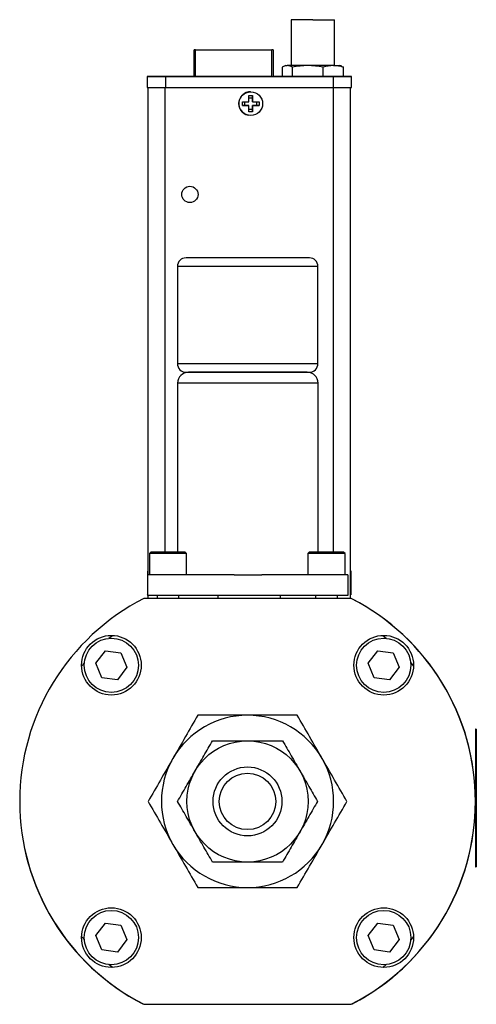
# Model space of a CAD drawing. Header units: inches. Extents: x 5.2 to 32.1, y 1.2 to 20.9.
# Tile 8 of 13: x 22.7 to 26, y 5.8 to 12.9. Entities that reach past the tile are written whole.
import ezdxf

# ---------------------------------------------------------------- set-up
doc = ezdxf.new("R2010")
doc.units = ezdxf.units.IN
doc.header["$MEASUREMENT"] = 0

msp = doc.modelspace()

# ---------------------------------------------------------------- linework, layer by layer
at = {"color": 7, "linetype": 'Continuous', "lineweight": 25}
for p, q in [((24.6343, 12.9402), (24.6343, 12.6069)), ((24.7918, 12.9402), (24.9493, 12.9402)), ((24.9493, 12.6069), (24.9493, 12.9402)), ((23.9306, 12.5311), (23.9306, 12.7221)), ((23.9406, 12.7221), (24.4936, 12.7221)), ((24.5036, 12.7221), (24.5036, 12.528)), ((24.5686, 12.5958), (24.5686, 12.5282)), ((24.5949, 12.6069), (24.5826, 12.6024)), ((24.6429, 12.5281), (24.6429, 12.5958)), ((24.8661, 12.5281), (24.8661, 12.5958)), ((25.0009, 12.6024), (24.9886, 12.6069)), ((25.0001, 12.6003), (25.015, 12.5958)), ((25.015, 12.5281), (25.015, 12.5958)), ((23.589, 12.5284), (23.589, 12.5279)), ((23.589, 12.5279), (23.589, 12.4492)), ((23.6753, 12.528), (23.7621, 12.528)), ((23.6753, 12.528), (23.6753, 12.528)), ((23.6753, 12.528), (23.6753, 12.528)), ((23.6754, 12.528), (23.7625, 12.528)), ((23.6754, 12.528), (23.6754, 12.528)), ((23.7625, 12.528), (23.6754, 12.528)), ((23.6754, 12.528), (23.762, 12.5279)), ((23.6754, 12.528), (23.6754, 12.528)), ((23.7007, 12.528), (23.6754, 12.528)), ((23.6754, 12.5279), (23.7007, 12.5279)), ((23.6754, 12.5279), (23.6754, 12.5279)), ((23.762, 12.5279), (23.6754, 12.5279)), ((23.6756, 12.5279), (23.6756, 12.5279)), ((23.7208, 12.5279), (23.6756, 12.5279)), ((23.6756, 12.5279), (23.6841, 12.5279)), ((23.6827, 12.5279), (23.6827, 12.5279)), ((23.6838, 12.528), (23.7537, 12.528)), ((23.6838, 12.528), (23.6838, 12.528)), ((23.6841, 12.5279), (23.6841, 12.5279)), ((23.6905, 12.5279), (23.6905, 12.5279)), ((23.6956, 12.528), (23.6956, 12.528)), ((23.6958, 12.5279), (23.6958, 12.5279)), ((23.7007, 12.5279), (23.7007, 12.528)), ((23.7007, 12.5279), (23.7007, 12.5279)), ((23.7094, 12.528), (23.7543, 12.5279)), ((23.7094, 12.5279), (23.7094, 12.528)), ((23.7094, 12.5279), (23.7094, 12.5279)), ((23.7543, 12.5279), (23.7094, 12.5279)), ((23.7121, 12.5279), (23.7208, 12.5279)), ((23.7121, 12.5279), (23.7121, 12.5279)), ((23.7121, 12.5279), (23.7121, 12.5279)), ((23.7203, 12.5283), (23.8071, 12.5283)), ((23.7203, 12.5283), (23.7203, 12.5283)), ((23.7203, 12.5283), (23.7203, 12.5283)), ((23.801, 12.5284), (23.7206, 12.5284)), ((23.7206, 12.5284), (23.801, 12.5284)), ((23.7206, 12.5284), (23.7206, 12.5284)), ((23.801, 12.5284), (23.7206, 12.5284)), ((23.7206, 12.5284), (23.801, 12.5284)), ((23.7206, 12.5284), (23.7206, 12.5284)), ((23.8069, 12.5284), (23.7206, 12.5284)), ((23.7206, 12.5284), (23.8069, 12.5284)), ((23.7206, 12.5284), (23.7206, 12.5284)), ((23.7208, 12.5279), (23.7208, 12.5279)), ((23.8335, 12.5284), (23.7229, 12.5284)), ((23.7229, 12.5279), (24.9394, 12.5279)), ((23.7229, 12.5279), (23.7229, 12.4492)), ((23.7269, 12.5303), (23.7269, 12.5283)), ((23.7987, 12.5283), (23.7288, 12.5283)), ((23.7288, 12.5283), (23.7288, 12.5283)), ((23.734, 12.5284), (23.8069, 12.5284)), ((23.8069, 12.5284), (23.734, 12.5284)), ((23.734, 12.5284), (23.734, 12.5284)), ((23.7376, 12.5279), (23.7428, 12.5279)), ((23.7376, 12.5279), (23.7376, 12.5279)), ((23.7406, 12.5283), (23.7406, 12.5283)), ((23.7419, 12.528), (23.7419, 12.528)), ((23.7428, 12.5279), (23.7428, 12.5279)), ((23.7537, 12.528), (23.7537, 12.528)), ((23.7537, 12.528), (23.7537, 12.528)), ((23.7543, 12.5279), (23.7543, 12.5279)), ((23.762, 12.5279), (23.762, 12.5279)), ((23.7621, 12.528), (23.7621, 12.528)), ((23.7621, 12.528), (23.7621, 12.528)), ((23.7625, 12.528), (23.7625, 12.528)), ((23.7637, 12.5281), (23.7637, 12.5281)), ((23.7739, 12.5281), (23.7637, 12.5281)), ((23.7639, 12.5282), (23.8316, 12.5282)), ((23.7639, 12.5282), (23.7639, 12.5282)), ((23.8335, 12.5282), (23.7639, 12.5282)), ((23.7739, 12.5281), (23.7739, 12.5281)), ((23.7869, 12.5283), (23.7869, 12.5283)), ((23.7987, 12.5283), (23.7987, 12.5283)), ((23.8006, 12.5283), (23.8006, 12.5303)), ((23.801, 12.5284), (23.801, 12.5284)), ((23.801, 12.5284), (23.801, 12.5284)), ((23.8069, 12.5284), (23.8069, 12.5284)), ((23.8069, 12.5284), (23.8069, 12.5284)), ((23.8071, 12.5283), (23.8071, 12.5283)), ((23.8071, 12.5283), (23.8071, 12.5283)), ((23.8188, 12.5282), (23.8291, 12.5282)), ((23.8245, 12.5281), (23.8256, 12.5281)), ((23.8291, 12.5282), (23.8335, 12.5282)), ((23.8316, 12.5282), (23.8316, 12.5282)), ((23.8335, 12.5311), (23.8335, 12.5279)), ((23.8335, 12.5311), (23.8335, 12.5279)), ((23.8335, 12.5311), (23.8335, 12.5279)), ((23.8335, 12.5311), (23.8335, 12.5279)), ((23.8335, 12.5311), (23.9704, 12.5311)), ((23.8335, 12.5311), (24.0315, 12.5311)), ((23.9704, 12.5311), (24.0315, 12.5311)), ((24.0315, 12.528), (24.0315, 12.5311)), ((24.0315, 12.528), (24.0315, 12.5311)), ((24.0315, 12.528), (24.0315, 12.5311)), ((24.0315, 12.528), (24.0315, 12.5311)), ((24.0326, 12.5279), (24.0326, 12.528)), ((24.0476, 12.528), (24.0476, 12.528)), ((24.4964, 12.528), (24.0788, 12.528)), ((24.5686, 12.5284), (24.5036, 12.5284)), ((24.5277, 12.5283), (24.5277, 12.528)), ((24.6429, 12.5281), (24.5686, 12.5282)), ((24.8661, 12.5281), (24.6429, 12.5281)), ((25.015, 12.5281), (24.8661, 12.5281)), ((24.9394, 12.5279), (24.9394, 12.4492)), ((25.0733, 12.5279), (25.0733, 12.5284)), ((25.0733, 12.4492), (25.0733, 12.5279)), ((23.5956, 8.9121), (23.5956, 12.4492)), ((23.7229, 12.4492), (24.9394, 12.4492)), ((25.0646, 8.7398), (25.0646, 12.4492)), ((24.3275, 12.391), (24.3545, 12.391)), ((24.3275, 12.3445), (24.3275, 12.391)), ((24.3275, 12.3737), (24.3545, 12.3737)), ((24.3399, 12.4173), (24.3589, 12.4152)), ((24.3545, 12.391), (24.3545, 12.3445)), ((24.3545, 12.3737), (24.3545, 12.391)), ((24.3545, 12.3445), (24.3545, 12.3737)), ((24.281, 12.3446), (24.3275, 12.3445)), ((24.281, 12.3176), (24.281, 12.3446)), ((24.3275, 12.3175), (24.281, 12.3176)), ((24.281, 12.3176), (24.2984, 12.3176)), ((24.2984, 12.3176), (24.2984, 12.3446)), ((24.2984, 12.3176), (24.3275, 12.3176)), ((24.3275, 12.3176), (24.3275, 12.3175)), ((24.3275, 12.271), (24.3275, 12.3175)), ((24.3545, 12.3445), (24.401, 12.3445)), ((24.3545, 12.3445), (24.3545, 12.3445)), ((24.401, 12.3175), (24.3545, 12.3175)), ((24.3545, 12.3175), (24.3545, 12.271)), ((24.3545, 12.2884), (24.3545, 12.3175)), ((24.3545, 12.3175), (24.3545, 12.3175)), ((24.3545, 12.3175), (24.3836, 12.3175)), ((24.3836, 12.3445), (24.3836, 12.3175)), ((24.3836, 12.3175), (24.401, 12.3175)), ((24.401, 12.3445), (24.401, 12.3175)), ((24.3545, 12.2884), (24.3275, 12.2884)), ((24.3545, 12.271), (24.3275, 12.271)), ((24.3545, 12.271), (24.3545, 12.2884)), ((23.8087, 11.1496), (23.8087, 10.4446)), ((24.7662, 11.2121), (23.8712, 11.2121)), ((24.8287, 10.4446), (24.8287, 11.1496)), ((23.8712, 10.3821), (24.7662, 10.3821)), ((23.8103, 10.3033), (23.8103, 9.0761)), ((24.8303, 9.0761), (24.8303, 10.3033)), ((23.6153, 9.0761), (23.6053, 9.0661)), ((23.7882, 9.0761), (23.6153, 9.0761)), ((23.8653, 9.0761), (23.7882, 9.0761)), ((23.8753, 9.0661), (23.8653, 9.0761)), ((24.7653, 9.0761), (24.7553, 9.0661)), ((24.9382, 9.0761), (24.7653, 9.0761)), ((25.0153, 9.0761), (24.9382, 9.0761)), ((25.0253, 9.0661), (25.0153, 9.0761)), ((23.6053, 9.0661), (23.6053, 8.9121)), ((23.7921, 9.0661), (23.6053, 9.0661)), ((23.8753, 9.0661), (23.7921, 9.0661)), ((23.8753, 8.9121), (23.8753, 9.0661)), ((24.7553, 9.0661), (24.7553, 8.9121)), ((24.9421, 9.0661), (24.7553, 9.0661)), ((25.0253, 9.0661), (24.9421, 9.0661)), ((25.0253, 8.9121), (25.0253, 9.0661)), ((23.5956, 8.9355), (23.5916, 8.9389)), ((23.5956, 8.9355), (23.5916, 8.9389)), ((23.5956, 8.9355), (23.5916, 8.9389)), ((23.5956, 8.9355), (23.5916, 8.9389)), ((23.5956, 8.9355), (23.5916, 8.9389)), ((23.5916, 8.9389), (23.5916, 8.7669)), ((25.0686, 8.9389), (25.0646, 8.9355)), ((25.0686, 8.9389), (25.0646, 8.9355)), ((25.0686, 8.9389), (25.0646, 8.9355)), ((25.0686, 8.9389), (25.0646, 8.9355)), ((25.0686, 8.9389), (25.0646, 8.9355)), ((25.0686, 8.7669), (25.0686, 8.9389)), ((23.5953, 8.7621), (23.5953, 8.9121)), ((24.2198, 8.9121), (23.5953, 8.9121)), ((24.2198, 8.9121), (24.4208, 8.9121)), ((25.0453, 8.9121), (24.4208, 8.9121)), ((25.0453, 8.9121), (25.0453, 8.7621)), ((25.0701, 8.7398), (23.5653, 8.7398)), ((23.5916, 8.7669), (23.5953, 8.7701)), ((23.5916, 8.7669), (23.5953, 8.7701)), ((23.5916, 8.7669), (23.5953, 8.7701)), ((23.5916, 8.7669), (23.5953, 8.7701)), ((23.5916, 8.7669), (23.5953, 8.7701)), ((25.0453, 8.7621), (23.5953, 8.7621)), ((23.5956, 8.7398), (23.5956, 8.7621)), ((23.6609, 8.7621), (23.6609, 8.7398)), ((23.8198, 8.7398), (23.8198, 8.7621)), ((24.1051, 8.7398), (24.1051, 8.7621)), ((24.5551, 8.7621), (24.5551, 8.7398)), ((24.8109, 8.7621), (24.8109, 8.7398)), ((24.9698, 8.7398), (24.9698, 8.7621)), ((25.0646, 8.7703), (25.0686, 8.7669)), ((25.0646, 8.7703), (25.0686, 8.7669)), ((25.0646, 8.7703), (25.0686, 8.7669)), ((25.0646, 8.7703), (25.0686, 8.7669)), ((25.0646, 8.7703), (25.0686, 8.7669)), ((25.0788, 8.7358), (25.0777, 8.7358)), ((23.3119, 8.4514), (23.3367, 8.472)), ((25.2986, 8.472), (25.3234, 8.4514)), ((23.217, 8.2703), (23.2863, 8.3604)), ((23.2863, 8.3604), (23.3989, 8.3454)), ((25.193, 8.2703), (25.2623, 8.3604)), ((25.2623, 8.3604), (25.3749, 8.3454)), ((23.3989, 8.3454), (23.4423, 8.2404)), ((25.3749, 8.3454), (25.4183, 8.2404)), ((23.113, 8.2483), (23.1336, 8.2731)), ((23.2604, 8.1652), (23.217, 8.2703)), ((23.4423, 8.2404), (23.3731, 8.1503)), ((25.2364, 8.1652), (25.193, 8.2703)), ((25.4183, 8.2404), (25.3491, 8.1503)), ((25.5017, 8.2731), (25.5224, 8.2483)), ((23.3731, 8.1503), (23.2604, 8.1652)), ((25.3491, 8.1503), (25.2364, 8.1652)), ((25.9776, 7.7923), (25.9726, 7.7923)), ((25.9726, 7.7923), (25.9726, 6.7923)), ((25.9776, 7.7923), (25.9776, 6.7923)), ((25.9776, 7.7065), (25.978, 7.7065)), ((25.978, 7.7065), (25.978, 7.5626)), ((25.978, 7.5626), (25.9776, 7.5626)), ((25.978, 7.3196), (25.9776, 7.3196)), ((25.978, 7.1773), (25.978, 7.3196)), ((25.9776, 7.1773), (25.978, 7.1773)), ((25.978, 7.1773), (25.978, 7.035)), ((25.978, 7.035), (25.9776, 7.035)), ((25.9726, 6.7923), (25.9776, 6.7923)), ((23.217, 6.2943), (23.2863, 6.3844)), ((23.2863, 6.3844), (23.3989, 6.3694)), ((23.3989, 6.3694), (23.4423, 6.2644)), ((25.193, 6.2943), (25.2623, 6.3844)), ((25.2623, 6.3844), (25.3749, 6.3694)), ((25.3749, 6.3694), (25.4183, 6.2644)), ((23.2604, 6.1892), (23.217, 6.2943)), ((25.2364, 6.1892), (25.193, 6.2943)), ((23.1336, 6.2616), (23.113, 6.2864)), ((23.4423, 6.2644), (23.3731, 6.1743)), ((25.4183, 6.2644), (25.3491, 6.1743)), ((25.5224, 6.2864), (25.5017, 6.2616)), ((23.3731, 6.1743), (23.2604, 6.1892)), ((25.3491, 6.1743), (25.2364, 6.1892)), ((23.3367, 6.0626), (23.3119, 6.0833)), ((25.3234, 6.0833), (25.2986, 6.0626)), ((23.5576, 5.7978), (23.5597, 5.7978)), ((23.5653, 5.7949), (25.0701, 5.7949)), ((25.0757, 5.7978), (25.0777, 5.7978)), ((25.0777, 5.7988), (25.0788, 5.7988))]:
    msp.add_line(p, q, dxfattribs=at)
at = {"color": 8, "linetype": 'Continuous', "lineweight": 25}
for p, q in [((23.9406, 12.5311), (23.9406, 12.7221)), ((24.4936, 12.528), (24.4936, 12.7221)), ((23.7395, 12.5283), (23.7395, 12.5283)), ((23.7206, 9.0761), (23.7206, 12.4492)), ((24.9396, 12.4492), (24.9396, 9.0761)), ((24.8287, 11.1496), (23.8087, 11.1496)), ((23.8087, 10.4446), (24.8287, 10.4446)), ((24.8303, 10.3033), (23.8103, 10.3033))]:
    msp.add_line(p, q, dxfattribs=at)
at = {"color": 7, "linetype": 'Continuous', "lineweight": 25, "flags": 128}
for points in [[(24.7918, 12.9402), (24.7541, 12.9402), (24.7186, 12.9402), (24.6874, 12.9402), (24.6622, 12.9402), (24.6446, 12.9402), (24.6355, 12.9402), (24.6343, 12.9402)], [(23.9406, 12.7221), (23.9386, 12.7221), (23.9368, 12.7221), (23.935, 12.7221), (23.9335, 12.7221), (23.9323, 12.7221), (23.9313, 12.7221), (23.9308, 12.7221), (23.9306, 12.7221)], [(24.5036, 12.7221), (24.5034, 12.7221), (24.5029, 12.7221), (24.5019, 12.7221), (24.5007, 12.7221), (24.4992, 12.7221), (24.4974, 12.7221), (24.4956, 12.7221), (24.4936, 12.7221)], [(24.7545, 12.6068), (24.7296, 12.6068), (24.7058, 12.6068), (24.6834, 12.6068), (24.6629, 12.6069), (24.6446, 12.6069), (24.6288, 12.6069), (24.6158, 12.6069), (24.6058, 12.6069)], [(24.9406, 12.6069), (24.9224, 12.6069), (24.9021, 12.6068), (24.8799, 12.6068), (24.8562, 12.6068), (24.8313, 12.6068), (24.8058, 12.6068), (24.7801, 12.6068), (24.7545, 12.6068)], [(23.6841, 12.5279), (23.6791, 12.5279), (23.6756, 12.5279), (23.6738, 12.5279), (23.6739, 12.5279), (23.6758, 12.5279), (23.6794, 12.5279), (23.6844, 12.5279), (23.6905, 12.5279)], [(23.6949, 12.5279), (23.69, 12.5279), (23.686, 12.5279), (23.6835, 12.5279), (23.6827, 12.5279), (23.6838, 12.5279), (23.6866, 12.5279), (23.6907, 12.5279), (23.6958, 12.5279)], [(23.7433, 12.528), (23.7372, 12.528), (23.7311, 12.528), (23.7249, 12.528), (23.7187, 12.528), (23.7126, 12.528), (23.7064, 12.528), (23.7003, 12.528), (23.6942, 12.528)], [(23.7432, 12.5279), (23.7372, 12.5279), (23.7312, 12.5279), (23.7251, 12.5279), (23.719, 12.5279), (23.713, 12.5279), (23.7069, 12.5279), (23.7009, 12.5279), (23.6949, 12.5279)], [(23.7419, 12.528), (23.7362, 12.528), (23.7304, 12.528), (23.7246, 12.528), (23.7187, 12.528), (23.7129, 12.528), (23.7071, 12.528), (23.7013, 12.528), (23.6956, 12.528)], [(23.6958, 12.5279), (23.6978, 12.5279), (23.6998, 12.5279), (23.7019, 12.5279), (23.7039, 12.5279), (23.706, 12.5279), (23.708, 12.5279), (23.7101, 12.5279), (23.7121, 12.5279)], [(23.7392, 12.5283), (23.7308, 12.5283), (23.7241, 12.5283), (23.7196, 12.5284), (23.7181, 12.5284), (23.7196, 12.5284), (23.7241, 12.5284), (23.7269, 12.5284)], [(23.7524, 12.5279), (23.7507, 12.5279), (23.7488, 12.5279), (23.747, 12.5279), (23.7451, 12.5279), (23.7433, 12.5279), (23.7414, 12.5279), (23.7395, 12.5279), (23.7376, 12.5279)], [(23.7392, 12.5284), (23.7453, 12.5284), (23.7514, 12.5284), (23.7576, 12.5284), (23.7637, 12.5284), (23.7699, 12.5284), (23.7761, 12.5284), (23.7822, 12.5284), (23.7883, 12.5284)], [(23.7883, 12.5283), (23.7822, 12.5283), (23.7761, 12.5283), (23.7699, 12.5283), (23.7637, 12.5283), (23.7576, 12.5283), (23.7514, 12.5283), (23.7453, 12.5283), (23.7392, 12.5283)], [(23.7883, 12.5283), (23.7822, 12.5283), (23.7761, 12.5283), (23.7699, 12.5283), (23.7637, 12.5283), (23.7576, 12.5283), (23.7514, 12.5283), (23.7453, 12.5283), (23.7392, 12.5283)], [(23.7869, 12.5283), (23.7811, 12.5283), (23.7754, 12.5283), (23.7696, 12.5283), (23.7637, 12.5283), (23.7579, 12.5283), (23.7521, 12.5283), (23.7463, 12.5283), (23.7406, 12.5283)], [(23.7428, 12.5279), (23.748, 12.5279), (23.7522, 12.5279), (23.755, 12.5279), (23.756, 12.5279), (23.7551, 12.5279), (23.7525, 12.5279), (23.7483, 12.5279), (23.7432, 12.5279)], [(23.8006, 12.5284), (23.8034, 12.5284), (23.8078, 12.5284), (23.8094, 12.5284), (23.8078, 12.5284), (23.8034, 12.5283), (23.7966, 12.5283), (23.7883, 12.5283)], [(24.0476, 12.528), (24.0429, 12.5279), (24.0292, 12.5279), (24.0076, 12.5279), (23.9798, 12.5279), (23.9483, 12.5279), (23.9156, 12.5279), (23.8843, 12.5279), (23.8571, 12.5279), (23.8363, 12.5279), (23.8234, 12.5279), (23.8196, 12.528), (23.8252, 12.528), (23.8335, 12.528)], [(23.8346, 12.528), (23.8349, 12.5279), (23.8421, 12.5279), (23.8583, 12.5279), (23.8819, 12.5279), (23.9105, 12.5279), (23.9414, 12.5279), (23.9715, 12.5279), (23.9979, 12.5279), (24.018, 12.5279), (24.0298, 12.5279), (24.0323, 12.528), (24.0315, 12.528)]]:
    msp.add_lwpolyline(points, dxfattribs=at)
at = {"color": 7, "linetype": 'Continuous', "lineweight": 25}
for centre, radius in [((24.341, 12.331), 0.086), ((23.8991, 11.6719), 0.0591), ((23.3294, 8.2556), 0.2165), ((23.3297, 8.2553), 0.1969), ((25.306, 8.2556), 0.2165), ((25.3057, 8.2553), 0.1969), ((24.3177, 7.2673), 0.44), ((24.3177, 7.2673), 0.25), ((24.3177, 7.2673), 0.205), ((23.3294, 6.279), 0.2165), ((23.3297, 6.2793), 0.1969), ((25.306, 6.279), 0.2165), ((25.3057, 6.2793), 0.1969)]:
    msp.add_circle(centre, radius, dxfattribs=at)
for centre, radius, start, end in [((24.6036, 14.7217), 2.1148, 269.76488, 270.05799), ((24.9484, 35.9049), 23.298, 269.98072, 270.099), ((23.6894, -116.5492), 129.0777, 89.985146, 90.044563), ((23.6894, 141.6055), 129.0776, 269.955437, 270.014854), ((23.6897, 26.7247), 14.1968, 269.94191, 270.01799), ((23.7347, 26.7251), 14.1968, 269.94191, 270.01799), ((23.7478, 26.7247), 14.1968, 269.98201, 270.05809), ((23.7927, 26.7251), 14.1968, 269.98201, 270.05809), ((24.071, -17.6041), 30.132, 89.98515, 90.04456), ((24.5042, 42.6619), 30.1339, 269.98515, 270.04456), ((24.5096, -5.8947), 18.423, 89.9438, 90.01867), ((24.9729, 141.6055), 129.0776, 269.985146, 270.044563), ((25.0223, -31.8629), 44.3913, 89.93422, 90.00948), ((23.6894, 141.5268), 129.0777, 269.955437, 270.014854), ((24.9729, 141.5268), 129.0777, 269.985146, 270.044563), ((24.3399, 12.3313), 0.086, 90, 257.95995), ((23.8712, 11.1496), 0.0625, 90, 180), ((24.7662, 11.1496), 0.0625, 0, 90), ((23.8712, 10.4446), 0.0625, 180, 270), ((24.7662, 10.4446), 0.0625, 270, 0), ((23.8891, 10.3033), 0.0787, 90, 180), ((24.7516, 10.3033), 0.0787, 0, 90), ((24.3177, 7.2673), 1.6535, 117.06685, 242.93315), ((24.3177, 7.2673), 1.6535, 297.06685, 62.93315), ((24.3187, 7.2673), 1.6535, 297.36514, 62.63486), ((24.3177, 7.2673), 0.625, 90, 150), ((24.3177, 7.2673), 0.625, 30, 90), ((24.3177, 7.2673), 0.625, 150, 210), ((24.3177, 7.2673), 0.625, 330, 30), ((24.3177, 7.2663), 1.6535, 179.98147, 242.63486), ((24.3177, 7.2673), 0.625, 210, 270), ((24.3177, 7.2673), 0.625, 270, 330), ((24.3177, 7.2663), 1.6535, 297.36514, 315.02621)]:
    msp.add_arc(centre, radius, start, end, dxfattribs=at)
for points in [[(24.6058, 12.6069), (24.5933, 12.6069), (24.5809, 12.6026), (24.5686, 12.5958)], [(24.6429, 12.5958), (24.6306, 12.6026), (24.6183, 12.6069), (24.6058, 12.6069)], [(24.7545, 12.6068), (24.717, 12.6068), (24.6798, 12.6026), (24.6429, 12.5958)], [(24.8661, 12.5958), (24.8292, 12.6026), (24.7921, 12.6068), (24.7545, 12.6068)], [(24.9406, 12.6069), (24.9155, 12.6069), (24.8907, 12.6026), (24.8661, 12.5958)], [(25.015, 12.5958), (24.9904, 12.6026), (24.9656, 12.6069), (24.9406, 12.6069)], [(23.7739, 12.5281), (23.7758, 12.5281), (23.7778, 12.5281), (23.7797, 12.5281)]]:
    msp.add_open_spline(points, degree=3, dxfattribs=at)
for points, knots in [([(23.6838, 12.528), (23.6838, 12.528), (23.6838, 12.528), (23.6838, 12.528), (23.6838, 12.528), (23.6838, 12.528), (23.6847, 12.528), (23.6861, 12.528), (23.6903, 12.528), (23.693, 12.528), (23.6956, 12.528)], [0, 0, 0, 0, 0.25, 0.375, 0.375, 0.5, 0.5, 0.75, 0.75, 1, 1, 1, 1]), ([(23.6905, 12.5279), (23.6995, 12.5279), (23.709, 12.5279), (23.7232, 12.5279), (23.7279, 12.5279), (23.735, 12.5279), (23.7373, 12.5279), (23.7419, 12.5279), (23.7442, 12.5279), (23.751, 12.5279), (23.7554, 12.5279), (23.7601, 12.5279), (23.7614, 12.5279), (23.7633, 12.5279), (23.7639, 12.5279), (23.7648, 12.5279), (23.7641, 12.5279), (23.7598, 12.5279), (23.7563, 12.5279), (23.7524, 12.5279)], [0, 0, 0, 0, 0.25, 0.25, 0.375, 0.375, 0.4375, 0.4375, 0.5, 0.5, 0.625, 0.625, 0.6875, 0.6875, 0.75, 0.75, 0.875, 0.875, 1, 1, 1, 1]), ([(23.7879, 12.5284), (23.7736, 12.5284), (23.7585, 12.5284), (23.7422, 12.5284), (23.7404, 12.5284), (23.7367, 12.5284), (23.7349, 12.5284), (23.7316, 12.5284), (23.7301, 12.5284), (23.728, 12.5284), (23.7273, 12.5284), (23.7267, 12.5284), (23.7268, 12.5284), (23.7277, 12.5284), (23.7285, 12.5284), (23.7309, 12.5283), (23.7324, 12.5283), (23.7359, 12.5283), (23.7377, 12.5283), (23.7395, 12.5283)], [0, 0, 0, 0, 0.5, 0.5, 0.5625, 0.5625, 0.625, 0.625, 0.6875, 0.6875, 0.75, 0.75, 0.8125, 0.8125, 0.875, 0.875, 0.9375, 0.9375, 1, 1, 1, 1]), ([(23.7406, 12.5283), (23.738, 12.5283), (23.7353, 12.5283), (23.7311, 12.5283), (23.7297, 12.5283), (23.7288, 12.5283), (23.7288, 12.5283), (23.7288, 12.5283), (23.7288, 12.5283), (23.7288, 12.5283), (23.7288, 12.5283)], [0, 0, 0, 0, 0.25, 0.25, 0.5, 0.5, 0.625, 0.625, 0.75, 1, 1, 1, 1]), ([(23.7395, 12.5283), (23.7539, 12.5283), (23.769, 12.5283), (23.7853, 12.5283), (23.7871, 12.5283), (23.7908, 12.5283), (23.7926, 12.5283), (23.7959, 12.5283), (23.7974, 12.5283), (23.7995, 12.5284), (23.8002, 12.5284), (23.8007, 12.5284), (23.8007, 12.5284), (23.7998, 12.5284), (23.799, 12.5284), (23.7966, 12.5284), (23.7951, 12.5284), (23.7916, 12.5284), (23.7897, 12.5284), (23.7879, 12.5284)], [0, 0, 0, 0, 0.5, 0.5, 0.5625, 0.5625, 0.625, 0.625, 0.6875, 0.6875, 0.75, 0.75, 0.8125, 0.8125, 0.875, 0.875, 0.9375, 0.9375, 1, 1, 1, 1]), ([(23.7536, 12.528), (23.7536, 12.528), (23.7537, 12.528), (23.7524, 12.528), (23.7499, 12.528), (23.7462, 12.528), (23.7433, 12.528), (23.7419, 12.528)], [0, 0, 0, 0, 0.117181, 0.336527, 0.563216, 0.787441, 1, 1, 1, 1]), ([(23.7637, 12.5281), (23.7677, 12.5281), (23.7762, 12.5281), (23.791, 12.5281), (23.8024, 12.5281), (23.8148, 12.5281), (23.8226, 12.5281), (23.8296, 12.5281), (23.8341, 12.5281), (23.8358, 12.5281), (23.8359, 12.5281)], [0, 0, 0, 0, 0.139063, 0.297944, 0.631055, 0.753633, 0.844479, 0.922788, 0.99339, 1, 1, 1, 1]), ([(23.8316, 12.5281), (23.8308, 12.5281), (23.8273, 12.5281), (23.8202, 12.5281), (23.8102, 12.5281), (23.7996, 12.5281), (23.7898, 12.5281), (23.7826, 12.5281), (23.7797, 12.5281)], [0, 0, 0, 0, 0.037809, 0.170464, 0.328106, 0.537869, 0.808459, 1, 1, 1, 1]), ([(23.7987, 12.5283), (23.7987, 12.5283), (23.7987, 12.5283), (23.7987, 12.5283), (23.7987, 12.5283), (23.7988, 12.5283), (23.7981, 12.5283), (23.7968, 12.5283), (23.7925, 12.5283), (23.7897, 12.5283), (23.7869, 12.5283)], [0, 0, 0, 0, 0.25, 0.375, 0.375, 0.5, 0.5, 0.75, 0.75, 1, 1, 1, 1]), ([(23.8188, 12.5282), (23.82, 12.5282), (23.8219, 12.5282), (23.8268, 12.5282), (23.8292, 12.5282), (23.8316, 12.5282)], [0, 0, 0, 0, 0.5, 0.5, 1, 1, 1, 1]), ([(23.8316, 12.5281), (23.8315, 12.5281), (23.8293, 12.5281), (23.8268, 12.5281), (23.8245, 12.5281)], [0, 0, 0, 0, 0.071213, 1, 1, 1, 1]), ([(23.8256, 12.5281), (23.8285, 12.5281), (23.8317, 12.5281), (23.8346, 12.5281), (23.835, 12.5281)], [0, 0, 0, 0, 0.8847732, 1, 1, 1, 1]), ([(24.7498, 10.3821), (24.7501, 10.3821), (24.751, 10.3821), (24.7355, 10.3821), (24.703, 10.3821), (24.653, 10.3821), (24.5892, 10.3821), (24.5157, 10.3821), (24.4377, 10.3821), (24.3581, 10.3821), (24.2773, 10.3821), (24.1952, 10.3821), (24.1148, 10.3821), (24.0411, 10.3821), (23.9794, 10.3821), (23.9326, 10.3821), (23.9032, 10.3821), (23.8894, 10.3821), (23.8905, 10.3821), (23.8909, 10.3821)], [0, 0, 0, 0, 0.030476, 0.092224, 0.156538, 0.222218, 0.287898, 0.352212, 0.41396, 0.472218, 0.530476, 0.592224, 0.656538, 0.722218, 0.787898, 0.852212, 0.91396, 0.972218, 1, 1, 1, 1]), ([(23.9568, 7.8923), (23.9272, 7.8409), (23.8973, 7.7893), (23.8372, 7.6852), (23.8069, 7.6327), (23.7764, 7.5798)], [0, 0, 0, 0, 0.5, 0.5, 1, 1, 1, 1]), ([(24.3177, 7.8923), (24.2566, 7.8923), (24.196, 7.8923), (24.0758, 7.8923), (24.0162, 7.8923), (23.9568, 7.8923)], [0, 0, 0, 0, 0.5, 0.5, 1, 1, 1, 1]), ([(24.6785, 7.8923), (24.6192, 7.8923), (24.5595, 7.8923), (24.4393, 7.8923), (24.3788, 7.8923), (24.3177, 7.8923)], [0, 0, 0, 0, 0.5, 0.5, 1, 1, 1, 1]), ([(24.8589, 7.5798), (24.8284, 7.6327), (24.7981, 7.6852), (24.738, 7.7893), (24.7082, 7.8409), (24.6785, 7.8923)], [0, 0, 0, 0, 0.5, 0.5, 1, 1, 1, 1]), ([(23.9366, 7.4873), (23.9583, 7.5249), (23.9797, 7.5619), (24.022, 7.6352), (24.0429, 7.6714), (24.0636, 7.7073)], [0, 0, 0, 0, 0.5, 0.5, 1, 1, 1, 1]), ([(24.0636, 7.7073), (24.1051, 7.7073), (24.147, 7.7073), (24.2316, 7.7073), (24.2743, 7.7073), (24.3177, 7.7073)], [0, 0, 0, 0, 0.5, 0.5, 1, 1, 1, 1]), ([(24.3177, 7.7073), (24.361, 7.7073), (24.4038, 7.7073), (24.4884, 7.7073), (24.5302, 7.7073), (24.5717, 7.7073)], [0, 0, 0, 0, 0.5, 0.5, 1, 1, 1, 1]), ([(24.5717, 7.7073), (24.5925, 7.6714), (24.6134, 7.6352), (24.6557, 7.5619), (24.677, 7.5249), (24.6987, 7.4873)], [0, 0, 0, 0, 0.5, 0.5, 1, 1, 1, 1]), ([(23.7764, 7.5798), (23.7459, 7.5269), (23.7156, 7.4745), (23.6555, 7.3704), (23.6257, 7.3187), (23.596, 7.2673)], [0, 0, 0, 0, 0.5, 0.5, 1, 1, 1, 1]), ([(25.0394, 7.2673), (25.0097, 7.3187), (24.9799, 7.3704), (24.9198, 7.4745), (24.8895, 7.5269), (24.8589, 7.5798)], [0, 0, 0, 0, 0.5, 0.5, 1, 1, 1, 1]), ([(23.8096, 7.2673), (23.8304, 7.3033), (23.8513, 7.3395), (23.8936, 7.4127), (23.9149, 7.4498), (23.9366, 7.4873)], [0, 0, 0, 0, 0.5, 0.5, 1, 1, 1, 1]), ([(24.6987, 7.4873), (24.7204, 7.4498), (24.7418, 7.4127), (24.7841, 7.3395), (24.805, 7.3033), (24.8257, 7.2673)], [0, 0, 0, 0, 0.5, 0.5, 1, 1, 1, 1]), ([(23.596, 7.2673), (23.6257, 7.2159), (23.6555, 7.1643), (23.7156, 7.0602), (23.7459, 7.0077), (23.7764, 6.9548)], [0, 0, 0, 0, 0.5, 0.5, 1, 1, 1, 1]), ([(23.9366, 7.0473), (23.9149, 7.0849), (23.8936, 7.1219), (23.8513, 7.1952), (23.8304, 7.2314), (23.8096, 7.2673)], [0, 0, 0, 0, 0.5, 0.5, 1, 1, 1, 1]), ([(24.8257, 7.2673), (24.805, 7.2314), (24.7841, 7.1952), (24.7418, 7.1219), (24.7204, 7.0849), (24.6987, 7.0473)], [0, 0, 0, 0, 0.5, 0.5, 1, 1, 1, 1]), ([(24.8589, 6.9548), (24.8895, 7.0077), (24.9198, 7.0602), (24.9799, 7.1643), (25.0097, 7.2159), (25.0394, 7.2673)], [0, 0, 0, 0, 0.5, 0.5, 1, 1, 1, 1]), ([(24.0636, 6.8273), (24.0429, 6.8633), (24.022, 6.8995), (23.9797, 6.9727), (23.9583, 7.0098), (23.9366, 7.0473)], [0, 0, 0, 0, 0.5, 0.5, 1, 1, 1, 1]), ([(24.6987, 7.0473), (24.677, 7.0098), (24.6557, 6.9727), (24.6134, 6.8995), (24.5925, 6.8633), (24.5717, 6.8273)], [0, 0, 0, 0, 0.5, 0.5, 1, 1, 1, 1]), ([(23.7764, 6.9548), (23.8069, 6.9019), (23.8372, 6.8495), (23.8973, 6.7454), (23.9272, 6.6937), (23.9568, 6.6423)], [0, 0, 0, 0, 0.5, 0.5, 1, 1, 1, 1]), ([(24.6785, 6.6423), (24.7082, 6.6937), (24.738, 6.7454), (24.7981, 6.8495), (24.8284, 6.9019), (24.8589, 6.9548)], [0, 0, 0, 0, 0.5, 0.5, 1, 1, 1, 1]), ([(24.3177, 6.8273), (24.2743, 6.8273), (24.2316, 6.8273), (24.147, 6.8273), (24.1051, 6.8273), (24.0636, 6.8273)], [0, 0, 0, 0, 0.5, 0.5, 1, 1, 1, 1]), ([(24.5717, 6.8273), (24.5302, 6.8273), (24.4884, 6.8273), (24.4038, 6.8273), (24.361, 6.8273), (24.3177, 6.8273)], [0, 0, 0, 0, 0.5, 0.5, 1, 1, 1, 1]), ([(23.9568, 6.6423), (24.0162, 6.6423), (24.0758, 6.6423), (24.196, 6.6423), (24.2566, 6.6423), (24.3177, 6.6423)], [0, 0, 0, 0, 0.5, 0.5, 1, 1, 1, 1]), ([(24.3177, 6.6423), (24.3788, 6.6423), (24.4393, 6.6423), (24.5595, 6.6423), (24.6192, 6.6423), (24.6785, 6.6423)], [0, 0, 0, 0, 0.5, 0.5, 1, 1, 1, 1])]:
    msp.add_open_spline(points, degree=3, knots=knots, dxfattribs=at)

doc.saveas('drawing.dxf')
